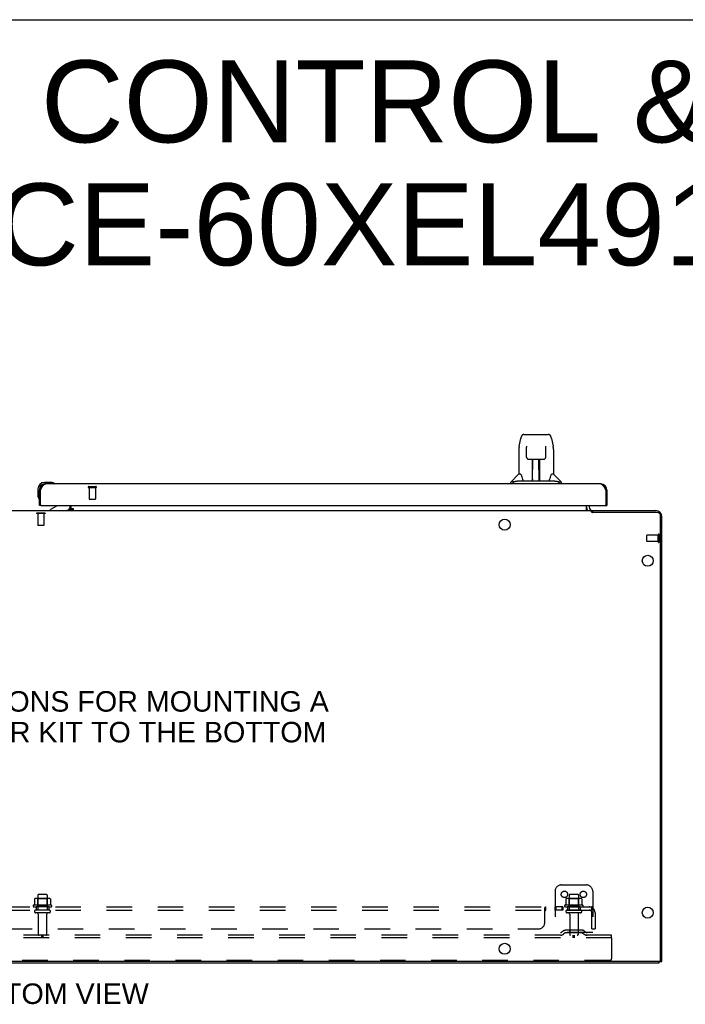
# Model space of a CAD drawing. Header units: inches. Extents: x 0 to 185, y 0 to 120.
# Tile 102 of 102: x 123 to 149, y 80 to 120. Entities that reach past the tile are written whole.
import ezdxf

# ---------------------------------------------------------------- set-up
doc = ezdxf.new("R2010")
doc.units = ezdxf.units.IN
doc.header["$LTSCALE"] = 10.163043
doc.header["$MEASUREMENT"] = 0
doc.linetypes.add('HIDDEN', pattern=[0.2, 0.1, -0.1])
doc.layers.get('0').update_dxf_attribs({"linetype": 'CONTINUOUS'})
for name, color, linetype in [('02___PRT_ALL_AXES', 7, 'CONTINUOUS'), ('DEFAULT_2', 8, 'HIDDEN'), ('DIMENSIONS', 7, 'CONTINUOUS')]:
    doc.layers.add(name, color=color, linetype=linetype)
doc.styles.get("Standard").update_dxf_attribs({"font": 'arial.ttf'})

msp = doc.modelspace()

# ---------------------------------------------------------------- linework, layer by layer
at = {"color": 7, "linetype": 'Continuous'}
for p, q in [((0, 119.565), (184.783, 119.565)), ((142.706, 103.062), (143.59, 103.062)), ((142.792, 103.062), (142.791, 103.062)), ((143.59, 103.062), (143.675, 103.062)), ((142.517, 102.602), (142.582, 102.908)), ((143.799, 102.908), (143.864, 102.602)), ((142.502, 102.459), (142.502, 101.488)), ((142.803, 102.588), (142.803, 102.585)), ((142.803, 102.585), (142.803, 102.582)), ((142.803, 102.582), (142.803, 102.577)), ((142.803, 102.577), (142.803, 102.57)), ((142.803, 102.57), (142.803, 102.56)), ((142.81, 102.156), (142.803, 102.56)), ((143.571, 102.156), (143.578, 102.569)), ((143.578, 102.577), (143.578, 102.582)), ((143.578, 102.569), (143.578, 102.577)), ((143.88, 102.459), (143.88, 101.488)), ((142.891, 102.078), (143.011, 102.078)), ((143.041, 101.232), (143.056, 102.079)), ((143.049, 101.663), (143.049, 102.079)), ((143.317, 101.212), (143.301, 102.079)), ((143.332, 101.212), (143.332, 102.079)), ((143.37, 102.078), (143.49, 102.078)), ((142.496, 101.482), (142.198, 101.184)), ((142.575, 101.488), (142.502, 101.488)), ((143.052, 101.854), (143.049, 101.854)), ((143.052, 101.842), (143.049, 101.842)), ((143.332, 101.854), (143.305, 101.854)), ((143.332, 101.842), (143.306, 101.842)), ((143.31, 101.613), (143.332, 101.613)), ((143.332, 101.61), (143.31, 101.61)), ((143.88, 101.488), (143.807, 101.488)), ((143.885, 101.482), (144.183, 101.184)), ((123.9, 101.154), (123.644, 101.154)), ((123.687, 101.094), (123.644, 101.094)), ((123.938, 101.151), (123.9, 101.154)), ((124.035, 101.107), (124.035, 101.107)), ((142.187, 101.094), (142.187, 101.156)), ((142.339, 101.184), (142.27, 101.184)), ((142.464, 101.212), (143.917, 101.212)), ((143.042, 101.284), (143.042, 101.258)), ((143.049, 101.212), (143.049, 101.216)), ((143.316, 101.258), (143.315, 101.284)), ((144.111, 101.184), (144.042, 101.184)), ((144.195, 101.094), (144.195, 101.156)), ((123.381, 100.891), (123.381, 100.634)), ((123.441, 100.891), (123.441, 100.847)), ((123.441, 100.847), (123.483, 100.847)), ((146.003, 100.847), (145.961, 100.847)), ((123.381, 100.634), (123.383, 100.597)), ((123.426, 100.506), (123.426, 100.502)), ((123.426, 100.502), (123.427, 100.501)), ((100.743, 100.036), (145.388, 100.036)), ((123.503, 100.24), (123.441, 100.24)), ((124.121, 100.213), (123.883, 100.075)), ((123.883, 100.036), (123.883, 100.075)), ((124.704, 100.111), (124.64, 100.047)), ((124.67, 100.24), (124.67, 100.193)), ((124.712, 100.071), (124.712, 100.24)), ((124.712, 100.116), (124.78, 100.116)), ((124.712, 100.036), (124.712, 100.066)), ((124.78, 100.066), (124.712, 100.066)), ((124.78, 100.116), (124.78, 100.066)), ((145.191, 100.065), (145.191, 100.24)), ((145.388, 99.985), (145.388, 100.036)), ((148.009, 99.959), (145.434, 99.959)), ((145.441, 99.959), (145.441, 100.036)), ((145.941, 100.24), (146.003, 100.24)), ((148.139, 82.15), (148.139, 99.829)), ((148.076, 82.088), (99.305, 82.088)), ((148.087, 82.036), (148.087, 82.089)), ((148.087, 82.088), (148.191, 82.088))]:
    msp.add_line(p, q, dxfattribs=at)
at = {"color": 3, "linetype": 'Continuous'}
for p, q in [((145.757, 101.094), (123.687, 101.094)), ((123.441, 100.24), (123.441, 100.847)), ((123.483, 100.847), (123.495, 100.871)), ((123.483, 100.26), (123.483, 100.847)), ((123.495, 100.871), (123.502, 100.883)), ((123.502, 100.883), (123.508, 100.895)), ((145.926, 100.913), (145.932, 100.901)), ((145.932, 100.901), (145.939, 100.889)), ((145.939, 100.889), (145.945, 100.877)), ((145.945, 100.877), (145.955, 100.859)), ((145.955, 100.859), (145.961, 100.847)), ((145.961, 100.847), (145.961, 100.26)), ((146.003, 100.847), (146.003, 100.24)), ((123.503, 100.24), (145.941, 100.24)), ((124.54, 100.047), (124.712, 100.047)), ((124.712, 100.071), (124.78, 100.071)), ((145.295, 100.24), (145.295, 100.178)), ((145.437, 100.036), (147.944, 100.036)), ((148.191, 82.088), (148.191, 99.789)), ((99.295, 82.036), (148.087, 82.036))]:
    msp.add_line(p, q, dxfattribs=at)
at = {"color": 7, "linetype": 'Continuous'}
for points in [[(142.706, 103.062), (142.702, 103.062), (142.689, 103.061), (142.676, 103.057), (142.664, 103.052), (142.652, 103.046), (142.642, 103.038), (142.633, 103.029), (142.625, 103.019), (142.618, 103.008), (142.611, 102.997), (142.605, 102.985), (142.6, 102.971), (142.594, 102.956), (142.589, 102.939), (142.585, 102.921), (142.582, 102.908)], [(143.799, 102.908), (143.796, 102.921), (143.792, 102.94), (143.787, 102.956), (143.781, 102.971), (143.776, 102.985), (143.77, 102.997), (143.763, 103.009), (143.756, 103.019), (143.748, 103.029), (143.738, 103.038), (143.728, 103.046), (143.717, 103.052), (143.704, 103.058), (143.691, 103.061), (143.678, 103.062), (143.675, 103.062)], [(142.517, 102.602), (142.511, 102.572), (142.506, 102.532), (142.502, 102.492), (142.502, 102.459)], [(142.802, 102.591), (142.802, 102.591), (142.802, 102.591), (142.802, 102.591), (142.802, 102.591), (142.802, 102.59), (142.803, 102.589), (142.803, 102.588)], [(143.578, 102.582), (143.578, 102.585), (143.579, 102.587), (143.579, 102.588), (143.579, 102.589), (143.579, 102.59), (143.579, 102.591), (143.579, 102.591)], [(143.88, 102.459), (143.879, 102.493), (143.876, 102.532), (143.87, 102.572), (143.864, 102.602)], [(142.81, 102.156), (142.812, 102.143), (142.815, 102.13), (142.821, 102.119), (142.828, 102.108), (142.836, 102.099), (142.846, 102.091), (142.857, 102.085), (142.869, 102.081), (142.881, 102.079), (142.89, 102.078)], [(143.011, 102.078), (143.015, 102.078), (143.023, 102.078), (143.031, 102.079), (143.04, 102.079), (143.047, 102.079)], [(143.047, 102.079), (143.335, 102.079), (143.343, 102.079), (143.351, 102.079), (143.359, 102.078), (143.367, 102.078), (143.37, 102.078)], [(143.491, 102.078), (143.502, 102.079), (143.513, 102.081), (143.525, 102.086), (143.536, 102.092), (143.546, 102.1), (143.554, 102.109), (143.561, 102.12), (143.566, 102.131), (143.57, 102.144), (143.571, 102.156)], [(142.571, 101.488), (142.577, 101.477), (142.591, 101.449), (142.606, 101.413), (142.621, 101.371), (142.637, 101.323), (142.652, 101.276)], [(143.729, 101.276), (143.743, 101.322), (143.759, 101.369), (143.775, 101.412), (143.79, 101.448), (143.804, 101.477), (143.81, 101.488)], [(124.035, 101.107), (124.034, 101.108), (124.032, 101.108), (124.029, 101.109)], [(142.267, 101.156), (142.266, 101.157), (142.265, 101.158), (142.264, 101.159), (142.263, 101.16), (142.262, 101.161), (142.261, 101.162), (142.261, 101.163), (142.26, 101.164), (142.26, 101.165), (142.259, 101.167), (142.259, 101.168), (142.259, 101.169), (142.259, 101.171), (142.259, 101.172), (142.26, 101.174), (142.26, 101.175), (142.261, 101.177), (142.262, 101.178), (142.263, 101.179), (142.264, 101.18), (142.266, 101.182), (142.267, 101.182), (142.269, 101.183), (142.27, 101.184)], [(142.292, 101.141), (142.285, 101.145), (142.279, 101.149), (142.273, 101.153), (142.267, 101.156)], [(142.339, 101.184), (142.339, 101.185), (142.338, 101.185), (142.338, 101.186), (142.338, 101.186), (142.338, 101.187), (142.338, 101.187), (142.338, 101.188), (142.338, 101.189), (142.338, 101.189), (142.338, 101.19), (142.339, 101.191), (142.339, 101.192), (142.34, 101.192), (142.341, 101.193), (142.342, 101.194), (142.343, 101.194), (142.344, 101.195), (142.345, 101.195), (142.346, 101.196), (142.347, 101.196), (142.348, 101.196), (142.349, 101.197), (142.35, 101.197), (142.352, 101.198), (142.353, 101.198), (142.354, 101.198), (142.355, 101.199), (142.357, 101.199), (142.358, 101.2), (142.36, 101.2), (142.361, 101.2), (142.363, 101.201), (142.364, 101.201), (142.366, 101.202), (142.368, 101.202), (142.37, 101.202), (142.371, 101.203), (142.373, 101.203), (142.375, 101.204), (142.377, 101.204), (142.379, 101.204), (142.381, 101.205), (142.383, 101.205), (142.385, 101.205), (142.387, 101.206), (142.39, 101.206), (142.392, 101.207), (142.395, 101.207), (142.397, 101.207), (142.4, 101.208), (142.402, 101.208), (142.405, 101.208), (142.408, 101.209), (142.412, 101.209), (142.415, 101.209), (142.418, 101.21), (142.422, 101.21), (142.426, 101.21), (142.43, 101.211), (142.434, 101.211), (142.439, 101.211), (142.443, 101.211), (142.448, 101.212), (142.453, 101.212), (142.458, 101.212), (142.464, 101.212)], [(142.652, 101.276), (142.655, 101.267), (142.66, 101.254), (142.664, 101.244), (142.669, 101.235)], [(142.669, 101.235), (142.675, 101.228), (142.681, 101.222), (142.687, 101.217), (142.694, 101.214), (142.702, 101.212), (142.705, 101.212)], [(143.677, 101.212), (143.679, 101.212), (143.686, 101.213), (143.694, 101.217), (143.7, 101.222), (143.706, 101.228), (143.711, 101.235)], [(143.711, 101.235), (143.716, 101.243), (143.721, 101.254), (143.726, 101.266), (143.729, 101.276)], [(143.917, 101.212), (143.923, 101.212), (143.928, 101.212), (143.933, 101.212), (143.938, 101.211), (143.943, 101.211), (143.947, 101.211), (143.951, 101.211), (143.955, 101.21), (143.959, 101.21), (143.963, 101.21), (143.966, 101.209), (143.97, 101.209), (143.973, 101.209), (143.976, 101.208), (143.979, 101.208), (143.981, 101.208), (143.984, 101.207), (143.987, 101.207), (143.989, 101.207), (143.991, 101.206), (143.994, 101.206), (143.996, 101.205), (143.998, 101.205), (144, 101.205), (144.002, 101.204), (144.004, 101.204), (144.006, 101.204), (144.008, 101.203), (144.01, 101.203), (144.012, 101.202), (144.013, 101.202), (144.015, 101.202), (144.017, 101.201), (144.019, 101.201), (144.02, 101.2), (144.022, 101.2), (144.023, 101.2), (144.024, 101.199), (144.026, 101.199), (144.027, 101.198), (144.028, 101.198), (144.029, 101.198), (144.031, 101.197), (144.032, 101.197), (144.033, 101.196), (144.034, 101.196), (144.035, 101.196), (144.036, 101.195), (144.037, 101.195), (144.038, 101.194), (144.039, 101.194), (144.04, 101.193), (144.041, 101.192), (144.042, 101.192), (144.042, 101.191), (144.043, 101.19), (144.043, 101.189), (144.043, 101.189), (144.043, 101.188), (144.043, 101.187), (144.043, 101.187), (144.043, 101.186), (144.043, 101.186), (144.043, 101.185), (144.042, 101.185), (144.042, 101.184)], [(144.114, 101.156), (144.108, 101.153), (144.102, 101.149), (144.096, 101.145), (144.09, 101.141)], [(144.111, 101.184), (144.113, 101.183), (144.114, 101.182), (144.115, 101.181), (144.117, 101.18), (144.118, 101.179), (144.119, 101.178), (144.12, 101.176), (144.121, 101.175), (144.122, 101.173), (144.122, 101.171), (144.122, 101.17), (144.122, 101.168), (144.122, 101.167), (144.122, 101.165), (144.121, 101.164), (144.12, 101.163), (144.119, 101.162), (144.119, 101.16), (144.117, 101.159), (144.116, 101.158), (144.115, 101.157), (144.114, 101.156)], [(123.427, 100.501), (123.427, 100.499), (123.427, 100.499)], [(145.191, 100.065), (145.192, 100.065), (145.193, 100.065), (145.195, 100.065), (145.197, 100.064), (145.198, 100.064), (145.2, 100.063), (145.202, 100.062), (145.203, 100.06), (145.205, 100.059), (145.206, 100.057), (145.208, 100.056), (145.209, 100.054), (145.21, 100.052)], [(145.21, 100.052), (145.213, 100.048), (145.214, 100.046), (145.216, 100.044), (145.217, 100.042), (145.218, 100.041), (145.219, 100.039), (145.221, 100.038), (145.222, 100.037), (145.224, 100.037), (145.225, 100.036), (145.226, 100.036), (145.227, 100.036)], [(145.388, 99.985), (145.389, 99.984), (145.391, 99.982), (145.392, 99.98), (145.393, 99.979), (145.395, 99.978), (145.396, 99.976), (145.397, 99.975), (145.399, 99.974), (145.4, 99.974), (145.401, 99.973), (145.402, 99.972), (145.403, 99.972), (145.404, 99.972), (145.406, 99.971), (145.409, 99.97)], [(145.409, 99.97), (145.41, 99.97), (145.412, 99.969), (145.414, 99.969), (145.415, 99.968), (145.417, 99.967), (145.42, 99.966), (145.422, 99.965), (145.424, 99.964), (145.427, 99.963), (145.429, 99.961), (145.431, 99.96), (145.434, 99.959)]]:
    msp.add_lwpolyline(points, dxfattribs=at)
at = {"color": 3, "linetype": 'Continuous'}
for points in [[(123.508, 100.895), (123.515, 100.907), (123.518, 100.913), (123.521, 100.919), (123.524, 100.925), (123.527, 100.93), (123.531, 100.936), (123.534, 100.942), (123.537, 100.947), (123.54, 100.953), (123.543, 100.958), (123.546, 100.964), (123.55, 100.969), (123.553, 100.974), (123.556, 100.979), (123.559, 100.984), (123.562, 100.989), (123.566, 100.994), (123.569, 100.999), (123.572, 101.004), (123.575, 101.008), (123.578, 101.013), (123.582, 101.017), (123.585, 101.022), (123.588, 101.026), (123.591, 101.03), (123.594, 101.034), (123.598, 101.038), (123.601, 101.042), (123.604, 101.045), (123.607, 101.049), (123.61, 101.052), (123.614, 101.056), (123.617, 101.059), (123.62, 101.062), (123.623, 101.065), (123.626, 101.067), (123.63, 101.07), (123.633, 101.073), (123.636, 101.075), (123.639, 101.077), (123.642, 101.079), (123.646, 101.081), (123.649, 101.083), (123.652, 101.085), (123.655, 101.086), (123.658, 101.088), (123.662, 101.089), (123.665, 101.09), (123.668, 101.091), (123.671, 101.092), (123.674, 101.093), (123.677, 101.093), (123.681, 101.094), (123.684, 101.094), (123.687, 101.094)], [(145.757, 101.094), (145.76, 101.094), (145.763, 101.094), (145.766, 101.093), (145.769, 101.093), (145.773, 101.092), (145.776, 101.091), (145.779, 101.09), (145.782, 101.089), (145.785, 101.088), (145.789, 101.086), (145.792, 101.085), (145.795, 101.083), (145.798, 101.081), (145.801, 101.079), (145.805, 101.077), (145.808, 101.075), (145.811, 101.073), (145.814, 101.07), (145.817, 101.067), (145.82, 101.065), (145.824, 101.062), (145.827, 101.059), (145.83, 101.056), (145.833, 101.052), (145.836, 101.049), (145.84, 101.045), (145.843, 101.042), (145.846, 101.038), (145.849, 101.034), (145.852, 101.03), (145.856, 101.026), (145.859, 101.022), (145.862, 101.017), (145.865, 101.013), (145.868, 101.008), (145.872, 101.004), (145.875, 100.999), (145.878, 100.994), (145.881, 100.989), (145.884, 100.984), (145.888, 100.979), (145.891, 100.974), (145.894, 100.969), (145.897, 100.964), (145.9, 100.958), (145.904, 100.953), (145.907, 100.947), (145.91, 100.942), (145.913, 100.936), (145.916, 100.93), (145.92, 100.925), (145.923, 100.919), (145.926, 100.913)], [(148.087, 82.086), (148.088, 82.087), (148.093, 82.087)]]:
    msp.add_lwpolyline(points, dxfattribs=at)
at = {"color": 7, "linetype": 'Continuous'}
for centre in [(141.941, 99.473), (147.628, 98.036), (147.628, 84.036), (141.941, 82.598)]:
    msp.add_circle(centre, 0.219, dxfattribs=at)
for centre, radius, start, end in [((142.51, 101.468), 0.0197, 90, 135), ((143.871, 101.468), 0.0197, 45, 90), ((123.644, 100.891), 0.263, 90, 180), ((123.644, 100.891), 0.203, 90, 180), ((123.9, 100.904), 0.25, 59.1101, 90), ((124.021, 101.109), 0.015, 270, 353.6204), ((124.021, 101.105), 0.015, 6.3796, 59.1101), ((142.226, 101.156), 0.0394, 135, 180), ((143.061, 101.232), 0.0197, 179, 270), ((143.061, 101.232), 0.0197, 260.739, 269.9232), ((143.297, 101.232), 0.0197, 270, 1), ((143.297, 101.232), 0.0197, 270.0771, 272.6469), ((144.155, 101.156), 0.0394, 0, 45), ((123.631, 100.634), 0.25, 180, 210.8899), ((123.429, 100.514), 0.015, 210.8899, 263.6204), ((123.426, 100.514), 0.015, 276.3796, 360), ((124.071, 100.299), 0.1, 300.092, 323.4532), ((124.513, 100.193), 0.157, 270, 280.1104), ((124.513, 100.193), 0.157, 291.3822, 360), ((145.437, 100.178), 0.246, 180, 215.3371), ((148.009, 99.829), 0.13, 0, 90), ((148.076, 82.15), 0.0625, 270, 360)]:
    msp.add_arc(centre, radius, start, end, dxfattribs=at)
at = {"color": 3, "linetype": 'Continuous'}
for centre, radius, start, end in [((123.687, 100.847), 0.246, 90, 180), ((145.757, 100.847), 0.246, 0, 90), ((123.503, 100.26), 0.02, 180, 270), ((124.597, 100.151), 0.115, 295.2502, 360), ((145.437, 100.178), 0.142, 180, 270), ((145.941, 100.26), 0.02, 270, 360), ((147.944, 99.789), 0.246, 0, 90)]:
    msp.add_arc(centre, radius, start, end, dxfattribs=at)
at = {"color": 7, "linetype": 'Continuous'}
for centre, major_axis, start_param, end_param in [((143.041, 101.251), (0, 0.0394), -2.940151, -2.835574), ((143.317, 101.251), (0.0394, 0), -1.876815, -1.570796)]:
    msp.add_ellipse(centre, major_axis=major_axis, ratio=1, start_param=start_param, end_param=end_param, dxfattribs=at)
at = {"layer": '02___PRT_ALL_AXES', "color": 8, "linetype": 'HIDDEN'}
for p, q in [((125.421, 100.947), (125.421, 100.5)), ((125.421, 100.947), (125.669, 100.947)), ((125.669, 100.947), (125.669, 100.5)), ((148.044, 99.056), (147.597, 99.056)), ((148.044, 98.808), (147.597, 98.808)), ((148.044, 98.808), (148.044, 99.056)), ((123.383, 84.735), (123.383, 84.14)), ((123.749, 84.735), (123.749, 84.14)), ((144.508, 84.735), (144.508, 84.14)), ((144.874, 84.735), (144.874, 84.14)), ((123.921, 84.335), (123.21, 84.335)), ((123.231, 84.265), (123.316, 84.265)), ((123.816, 84.265), (123.316, 84.265)), ((123.316, 84.265), (123.316, 84.14)), ((123.816, 84.265), (123.9, 84.265)), ((123.816, 84.265), (123.816, 84.14)), ((144.251, 84.265), (143.931, 84.265)), ((143.931, 84.265), (143.931, 84.14)), ((143.97, 84.265), (143.97, 84.14)), ((144.212, 84.265), (144.212, 84.14)), ((144.251, 84.265), (144.251, 84.14)), ((145.046, 84.335), (144.335, 84.335)), ((144.356, 84.265), (144.441, 84.265)), ((144.941, 84.265), (144.441, 84.265)), ((144.441, 84.265), (144.441, 84.14)), ((144.941, 84.265), (145.025, 84.265)), ((144.941, 84.265), (144.941, 84.14)), ((123.816, 84.14), (123.316, 84.14)), ((123.4, 83.971), (123.4, 83.17)), ((123.732, 83.971), (123.732, 83.17)), ((144.251, 84.14), (143.931, 84.14)), ((144.941, 84.14), (144.441, 84.14)), ((144.525, 83.971), (144.525, 83.17)), ((144.857, 83.971), (144.857, 83.17))]:
    msp.add_line(p, q, dxfattribs=at)
at = {"layer": '02___PRT_ALL_AXES', "color": 3, "linetype": 'Continuous'}
msp.add_line((124.54, 100.047), (124.54, 100.036), dxfattribs=at)
at = {"layer": '02___PRT_ALL_AXES', "color": 7, "linetype": 'Continuous'}
for start, end in [(175.1015, 175.5324), (170.8498, 171.1102)]:
    msp.add_arc((123.644, 100.891), 0.263, start, end, dxfattribs=at)
at = {"layer": '02___PRT_ALL_AXES', "color": 8, "linetype": 'HIDDEN'}
for centre, radius, start, end in [((123.231, 84.303), 0.0384, 124.4497, 270), ((123.566, 83.735), 0.698, 117.6814, 120.6631), ((123.566, 83.735), 0.698, 59.3369, 62.3186), ((123.9, 84.303), 0.0384, 270, 55.5503), ((144.356, 84.303), 0.0384, 124.4497, 270), ((144.691, 83.735), 0.698, 117.6814, 120.6631), ((144.691, 83.735), 0.698, 59.3369, 62.3186), ((145.025, 84.303), 0.0384, 270, 55.5503)]:
    msp.add_arc(centre, radius, start, end, dxfattribs=at)
at = {"layer": 'DEFAULT_2', "color": 8, "linetype": 'HIDDEN'}
for p, q in [((125.403, 100.99), (125.687, 100.99)), ((125.403, 100.947), (125.687, 100.947)), ((125.431, 100.49), (125.659, 100.49)), ((123.331, 99.936), (123.331, 99.918)), ((123.668, 99.936), (123.331, 99.936)), ((123.668, 99.918), (123.331, 99.918)), ((123.376, 99.918), (123.376, 99.446)), ((123.624, 99.918), (123.624, 99.446)), ((123.668, 99.936), (123.668, 99.918)), ((123.386, 99.436), (123.376, 99.446)), ((123.624, 99.446), (123.376, 99.446)), ((123.614, 99.436), (123.386, 99.436)), ((123.614, 99.436), (123.624, 99.446)), ((147.587, 98.818), (147.587, 99.046)), ((148.044, 98.79), (148.044, 99.074)), ((148.087, 98.79), (148.087, 99.074)), ((144.191, 85.14), (145.191, 85.14)), ((123.719, 84.765), (123.413, 84.765)), ((143.941, 84.89), (143.941, 83.14)), ((144.844, 84.765), (144.538, 84.765)), ((145.441, 84.89), (145.441, 83.14)), ((101.722, 84.265), (145.409, 84.265)), ((123.247, 84.58), (123.247, 84.361)), ((123.821, 84.601), (123.31, 84.601)), ((123.382, 84.581), (123.362, 84.601)), ((123.382, 84.285), (123.362, 84.265)), ((123.749, 84.581), (123.382, 84.581)), ((123.382, 84.285), (123.382, 84.581)), ((123.749, 84.285), (123.382, 84.285)), ((123.749, 84.581), (123.769, 84.601)), ((123.749, 84.285), (123.749, 84.581)), ((123.749, 84.285), (123.769, 84.265)), ((123.884, 84.58), (123.884, 84.361)), ((143.545, 84.231), (143.548, 84.239)), ((143.57, 84.14), (143.57, 84.265)), ((144.372, 84.58), (144.372, 84.361)), ((144.946, 84.601), (144.435, 84.601)), ((144.507, 84.581), (144.487, 84.601)), ((144.507, 84.285), (144.487, 84.265)), ((144.874, 84.581), (144.507, 84.581)), ((144.507, 84.285), (144.507, 84.581)), ((144.874, 84.285), (144.507, 84.285)), ((144.874, 84.581), (144.894, 84.601)), ((144.874, 84.285), (144.874, 84.581)), ((144.874, 84.285), (144.894, 84.265)), ((145.009, 84.58), (145.009, 84.361)), ((145.409, 84.14), (145.409, 84.265)), ((101.722, 84.14), (145.409, 84.14)), ((123.83, 84.034), (123.301, 84.034)), ((143.534, 83.64), (143.534, 84.211)), ((143.562, 84.136), (143.564, 84.138)), ((144.955, 84.034), (144.426, 84.034)), ((145.448, 84.211), (145.368, 84.114)), ((145.409, 83.39), (145.409, 84.028)), ((145.534, 84.028), (145.534, 83.39)), ((146.191, 83.14), (100.941, 83.14)), ((103.847, 83.39), (143.284, 83.39)), ((123.534, 83.036), (123.534, 83.14)), ((123.597, 83.036), (123.597, 83.14)), ((145.441, 83.244), (143.941, 83.244)), ((144.283, 83.312), (144.216, 83.263)), ((144.344, 83.228), (144.276, 83.179)), ((145.031, 83.334), (144.35, 83.334)), ((145.031, 83.23), (144.35, 83.23)), ((144.516, 83.334), (144.516, 83.23)), ((144.659, 83.036), (144.659, 83.14)), ((144.722, 83.036), (144.722, 83.14)), ((144.866, 83.334), (144.866, 83.23)), ((145.037, 83.228), (145.105, 83.179)), ((145.098, 83.312), (145.166, 83.263)), ((145.409, 83.39), (145.534, 83.39)), ((146.191, 83.036), (146.191, 83.14)), ((146.191, 83.036), (100.941, 83.036)), ((146.191, 83.036), (146.191, 82.2)), ((146.131, 82.14), (101.001, 82.14))]:
    msp.add_line(p, q, dxfattribs=at)
for points in [[(123.247, 84.361), (123.247, 84.36), (123.246, 84.359), (123.246, 84.358), (123.246, 84.357), (123.245, 84.356), (123.245, 84.356), (123.245, 84.355), (123.244, 84.355), (123.244, 84.355), (123.244, 84.354), (123.243, 84.354), (123.243, 84.354), (123.243, 84.353), (123.242, 84.353), (123.242, 84.353), (123.242, 84.353), (123.242, 84.353), (123.241, 84.353)], [(123.253, 84.589), (123.251, 84.588), (123.25, 84.587), (123.249, 84.586), (123.248, 84.584), (123.247, 84.583), (123.247, 84.581), (123.247, 84.58)], [(123.879, 84.589), (123.88, 84.588), (123.881, 84.587), (123.882, 84.586), (123.883, 84.584), (123.884, 84.583), (123.884, 84.581), (123.884, 84.58)], [(123.89, 84.353), (123.89, 84.353), (123.889, 84.353), (123.889, 84.353), (123.889, 84.353), (123.888, 84.353), (123.888, 84.354), (123.888, 84.354), (123.887, 84.354), (123.887, 84.355), (123.887, 84.355), (123.886, 84.355), (123.886, 84.356), (123.886, 84.356), (123.885, 84.357), (123.885, 84.358), (123.885, 84.359), (123.885, 84.36), (123.884, 84.361)], [(143.542, 84.224), (143.544, 84.228), (143.545, 84.231)], [(143.548, 84.239), (143.55, 84.242), (143.551, 84.246)], [(143.551, 84.246), (143.553, 84.249), (143.554, 84.252), (143.556, 84.255)], [(143.556, 84.255), (143.558, 84.257), (143.56, 84.26), (143.562, 84.261), (143.563, 84.263), (143.565, 84.264), (143.567, 84.264), (143.568, 84.265), (143.57, 84.265)], [(143.558, 84.257), (143.56, 84.26), (143.562, 84.261), (143.563, 84.263)], [(143.565, 84.264), (143.567, 84.264), (143.568, 84.265), (143.57, 84.265)], [(144.372, 84.361), (144.372, 84.36), (144.371, 84.359), (144.371, 84.358), (144.371, 84.357), (144.37, 84.356), (144.37, 84.356), (144.37, 84.355), (144.369, 84.355), (144.369, 84.355), (144.369, 84.354), (144.368, 84.354), (144.368, 84.354), (144.368, 84.353), (144.367, 84.353), (144.367, 84.353), (144.367, 84.353), (144.367, 84.353), (144.366, 84.353)], [(144.378, 84.589), (144.376, 84.588), (144.375, 84.587), (144.374, 84.586), (144.373, 84.584), (144.372, 84.583), (144.372, 84.581), (144.372, 84.58)], [(145.004, 84.589), (145.005, 84.588), (145.006, 84.587), (145.007, 84.586), (145.008, 84.584), (145.009, 84.583), (145.009, 84.581), (145.009, 84.58)], [(145.015, 84.353), (145.015, 84.353), (145.014, 84.353), (145.014, 84.353), (145.014, 84.353), (145.013, 84.353), (145.013, 84.354), (145.013, 84.354), (145.012, 84.354), (145.012, 84.355), (145.012, 84.355), (145.011, 84.355), (145.011, 84.356), (145.011, 84.356), (145.01, 84.357), (145.01, 84.358), (145.01, 84.359), (145.01, 84.36), (145.009, 84.361)], [(145.43, 84.242), (145.428, 84.246), (145.427, 84.249), (145.425, 84.252), (145.423, 84.255), (145.422, 84.257), (145.42, 84.26), (145.418, 84.261), (145.416, 84.263), (145.414, 84.264), (145.412, 84.264), (145.411, 84.265), (145.409, 84.265)], [(145.448, 84.211), (145.446, 84.213), (145.444, 84.215), (145.442, 84.218), (145.44, 84.221), (145.438, 84.224), (145.436, 84.228), (145.434, 84.231), (145.433, 84.235), (145.43, 84.242)], [(143.534, 84.211), (143.536, 84.213), (143.537, 84.215), (143.539, 84.218), (143.541, 84.221), (143.542, 84.224)], [(143.534, 84.114), (143.536, 84.114), (143.538, 84.114), (143.539, 84.114), (143.541, 84.114), (143.543, 84.115), (143.544, 84.115), (143.546, 84.116), (143.547, 84.117), (143.549, 84.119), (143.55, 84.12), (143.551, 84.122), (143.553, 84.123), (143.554, 84.125), (143.557, 84.129)], [(143.534, 84.114), (143.536, 84.114), (143.538, 84.114), (143.539, 84.114), (143.541, 84.114), (143.543, 84.115), (143.544, 84.115), (143.546, 84.116), (143.547, 84.117), (143.549, 84.119), (143.55, 84.12), (143.551, 84.122)], [(143.557, 84.129), (143.558, 84.131), (143.56, 84.133), (143.561, 84.135)], [(143.56, 84.133), (143.561, 84.135), (143.562, 84.136), (143.564, 84.138), (143.565, 84.139), (143.567, 84.139), (143.568, 84.14), (143.57, 84.14)], [(143.565, 84.139), (143.567, 84.139), (143.568, 84.14), (143.57, 84.14)], [(145.368, 84.114), (145.369, 84.114), (145.37, 84.114), (145.371, 84.114), (145.372, 84.114), (145.373, 84.115), (145.374, 84.115), (145.375, 84.116), (145.377, 84.117), (145.378, 84.119), (145.38, 84.12), (145.382, 84.122), (145.386, 84.125)], [(145.409, 84.2), (145.409, 84.2), (145.409, 84.199), (145.409, 84.199), (145.409, 84.199), (145.409, 84.198), (145.409, 84.198), (145.409, 84.197), (145.409, 84.197), (145.409, 84.196), (145.409, 84.196), (145.409, 84.195), (145.409, 84.194), (145.409, 84.194), (145.408, 84.193), (145.408, 84.192), (145.408, 84.192), (145.408, 84.191), (145.408, 84.19), (145.408, 84.19), (145.408, 84.189), (145.407, 84.188), (145.407, 84.188), (145.407, 84.187), (145.407, 84.186), (145.407, 84.185), (145.407, 84.185), (145.406, 84.184), (145.406, 84.183), (145.406, 84.182), (145.406, 84.182), (145.405, 84.181), (145.405, 84.18), (145.405, 84.179), (145.405, 84.178), (145.405, 84.178), (145.404, 84.177), (145.404, 84.176), (145.404, 84.175), (145.403, 84.174), (145.403, 84.173), (145.403, 84.172), (145.403, 84.172), (145.402, 84.171), (145.402, 84.17), (145.402, 84.169), (145.401, 84.168), (145.401, 84.167), (145.401, 84.166), (145.4, 84.165), (145.4, 84.164), (145.4, 84.163), (145.399, 84.162), (145.399, 84.161), (145.398, 84.16), (145.398, 84.159), (145.398, 84.158), (145.397, 84.157), (145.397, 84.156), (145.396, 84.155), (145.396, 84.155), (145.396, 84.154), (145.395, 84.153), (145.395, 84.152), (145.394, 84.151), (145.394, 84.15), (145.394, 84.149), (145.393, 84.149), (145.393, 84.148), (145.393, 84.147), (145.392, 84.146), (145.392, 84.146), (145.391, 84.145), (145.391, 84.144), (145.391, 84.143), (145.39, 84.143), (145.39, 84.142), (145.39, 84.141), (145.389, 84.141), (145.389, 84.14), (145.389, 84.139), (145.388, 84.139), (145.388, 84.138), (145.388, 84.138), (145.387, 84.137), (145.387, 84.137), (145.387, 84.136), (145.387, 84.136), (145.386, 84.136)], [(145.386, 84.125), (145.388, 84.127), (145.39, 84.129), (145.392, 84.131), (145.395, 84.133), (145.397, 84.135), (145.399, 84.136), (145.402, 84.138), (145.404, 84.139), (145.406, 84.139), (145.408, 84.14), (145.409, 84.14)], [(145.386, 84.136), (145.386, 84.136), (145.386, 84.136), (145.386, 84.136), (145.386, 84.136), (145.387, 84.136), (145.387, 84.136), (145.387, 84.137), (145.387, 84.137), (145.388, 84.137), (145.388, 84.138), (145.388, 84.138), (145.389, 84.139), (145.389, 84.139), (145.389, 84.14)], [(145.409, 84.196), (145.409, 84.197), (145.409, 84.198), (145.409, 84.198), (145.409, 84.199), (145.409, 84.199), (145.409, 84.199), (145.409, 84.199), (145.409, 84.2), (145.409, 84.2)]]:
    msp.add_lwpolyline(points, dxfattribs=at)
for centre in [(144.316, 84.765), (145.066, 84.765)]:
    msp.add_circle(centre, 0.128, dxfattribs=at)
for centre, radius, start, end in [((125.403, 100.968), 0.0215, 90, 270), ((125.687, 100.968), 0.0215, 270, 90), ((125.431, 100.5), 0.01, 180, 270), ((125.659, 100.5), 0.01, 270, 360), ((147.597, 99.046), 0.01, 90, 180), ((147.597, 98.818), 0.01, 180, 270), ((148.065, 99.074), 0.0215, 360, 180), ((148.065, 98.79), 0.0215, 180, 0), ((144.191, 84.89), 0.25, 90, 180), ((145.191, 84.89), 0.25, 0, 90), ((123.413, 84.735), 0.03, 90, 180), ((123.719, 84.735), 0.03, 0, 90), ((144.538, 84.735), 0.03, 90, 180), ((144.844, 84.735), 0.03, 0, 90), ((123.31, 84.46), 0.141, 90, 113.95), ((123.821, 84.46), 0.141, 66.05, 90), ((144.435, 84.46), 0.141, 90, 113.95), ((144.946, 84.46), 0.141, 66.05, 90), ((145.297, 84.028), 0.237, 0, 90), ((123.301, 84.087), 0.053, 90, 270), ((123.337, 83.971), 0.0625, 0, 90), ((123.794, 83.971), 0.0625, 90, 180), ((123.83, 84.087), 0.053, 270, 90), ((144.426, 84.087), 0.053, 90, 270), ((144.462, 83.971), 0.0625, 0, 90), ((144.919, 83.971), 0.0625, 90, 180), ((144.955, 84.087), 0.053, 270, 90), ((145.297, 84.028), 0.112, 0, 90), ((143.284, 83.64), 0.25, 270, 360), ((123.43, 83.17), 0.03, 180, 270), ((123.702, 83.17), 0.03, 270, 360), ((144.155, 83.348), 0.104, 270, 305.7539), ((144.155, 83.348), 0.208, 270, 305.7539), ((144.35, 83.22), 0.114, 90, 125.7539), ((144.35, 83.22), 0.01, 90, 125.7539), ((144.555, 83.17), 0.03, 180, 270), ((144.827, 83.17), 0.03, 270, 360), ((145.031, 83.22), 0.114, 54.2461, 90), ((145.031, 83.22), 0.01, 54.2461, 90), ((145.226, 83.348), 0.208, 234.2461, 270), ((145.226, 83.348), 0.104, 234.2461, 270), ((146.128, 82.202), 0.0625, 270, 360), ((146.131, 82.2), 0.06, 270, 360)]:
    msp.add_arc(centre, radius, start, end, dxfattribs=at)

# ---------------------------------------------------------------- texts
at = {"layer": 'DIMENSIONS', "color": 2, "linetype": 'Continuous', "attachment_point": 2, "line_spacing_factor": 0.9}
for s, insert, char_height, width in [('SAGINAW CONTROL & ENGINEERING\\PSCE-60XEL4918SSST', (141.979, 117.945), 3.26087, 82.35817), ('CUTOUT PROVISIONS FOR MOUNTING A\\PSTANDARD FLOOR KIT TO THE BOTTOM', (123.721, 92.85), 0.81522, 22.41696), ('BOTTOM VIEW', (123.742, 81.22), 0.81522, 8.07944)]:
    msp.add_mtext(s, dxfattribs=dict(at, insert=insert, char_height=char_height, width=width))

doc.saveas('drawing.dxf')
